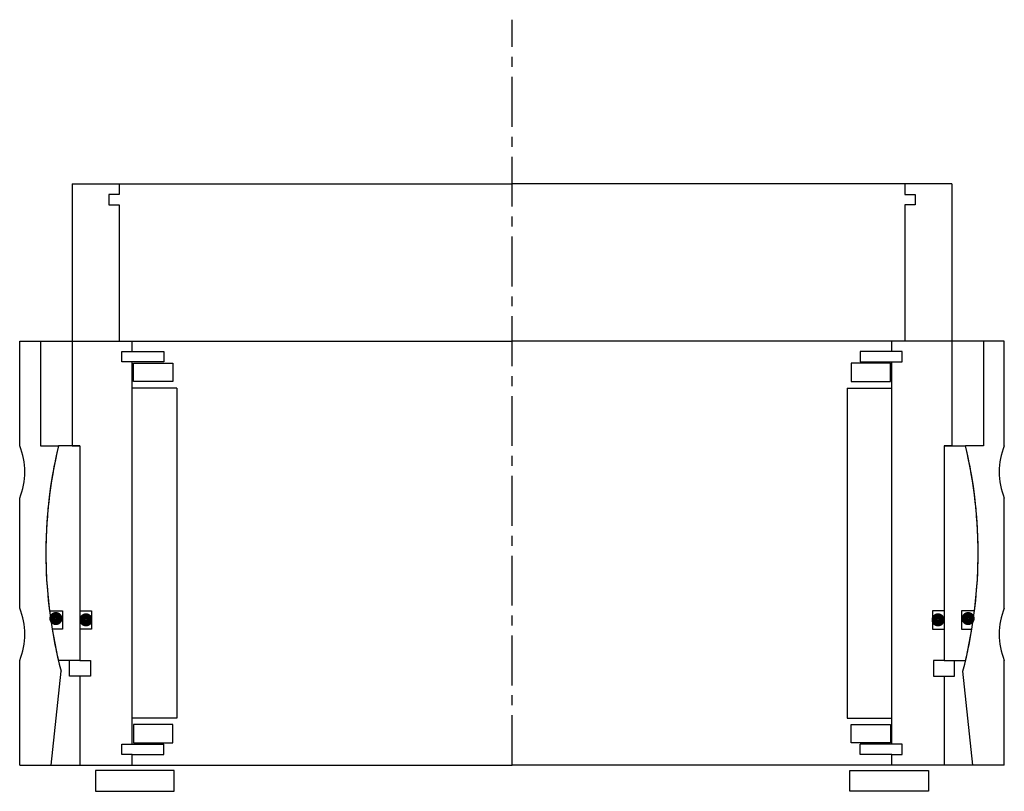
# Model space of a CAD drawing. Header units: millimetres. Extents: x -94 to 94, y -5 to 142.
import ezdxf

# ---------------------------------------------------------------- set-up
doc = ezdxf.new("R2010")
doc.units = ezdxf.units.MM
doc.header["$LTSCALE"] = 0.3
doc.header["$MEASUREMENT"] = 0
doc.linetypes.add('CENTER', pattern=[50.8, 31.75, -6.35, 6.35, -6.35])
doc.layers.get('0').update_dxf_attribs({"linetype": 'CONTINUOUS'})
doc.layers.add('Center', color=1, linetype='CENTER')

# ---------------------------------------------------------------- blocks, each defined once
blk = doc.blocks.new('innerhouse-4S128')
for p, q in [((-84, 70.5), (-84, 20.5)), ((-84, 70.5), (-75, 70.5)), ((-75, 70.5), (0, 70.5)), ((-75, 70.5), (-75, 68.5)), ((75, 70.5), (0, 70.5)), ((84, 70.5), (75, 70.5)), ((75, 70.5), (75, 68.5)), ((84, 70.5), (84, 20.5)), ((-77, 68.5), (-77, 66.5)), ((-75, 68.5), (-77, 68.5)), ((75, 68.5), (77, 68.5)), ((77, 68.5), (77, 66.5)), ((-77, 66.5), (-75, 66.5)), ((-75, 66.5), (-75, 40.5)), ((75, 66.5), (75, 40.5)), ((77, 66.5), (75, 66.5)), ((-75, 40.5), (-72.5, 40.5)), ((-72.5, 38.5), (-72.5, 40.5)), ((75, 40.5), (72.5, 40.5)), ((72.5, 38.5), (72.5, 40.5)), ((-74.5, 38.5), (-72.5, 38.5)), ((-74.5, 36.5), (-74.5, 38.5)), ((-72.5, 38.5), (-66.5, 38.5)), ((-66.5, 38.5), (-66.5, 36.5)), ((72.5, 38.5), (66.5, 38.5)), ((66.5, 38.5), (66.5, 36.5)), ((74.5, 38.5), (72.5, 38.5)), ((74.5, 36.5), (74.5, 38.5)), ((-66.5, 36.5), (-74.5, 36.5)), ((-72.5, -36.5), (-72.5, 36.5)), ((-72.25, 36.25), (-64.75, 36.25)), ((-72.25, 32.75), (-72.25, 36.25)), ((-64.75, 36.25), (-64.75, 32.75)), ((72.25, 36.25), (64.75, 36.25)), ((64.75, 36.25), (64.75, 32.75)), ((66.5, 36.5), (74.5, 36.5)), ((72.25, 32.75), (72.25, 36.25)), ((72.5, -36.5), (72.5, 36.5)), ((-64.75, 32.75), (-72.25, 32.75)), ((64.75, 32.75), (72.25, 32.75)), ((-64, 31.5), (-72.5, 31.5)), ((-64, 31.5), (-64, -31.5)), ((64, 31.5), (72.5, 31.5)), ((64, 31.5), (64, -31.5)), ((-82.5, 20.5), (-86.61, 20.5)), ((-84, 20.5), (-82.5, 20.5)), ((-82.5, 20.5), (-82.5, -20.5)), ((-82.5, 20.5), (-82.5, -11)), ((82.5, 20.5), (82.5, -11)), ((82.5, 20.5), (82.5, -20.5)), ((82.5, 20.5), (86.61, 20.5)), ((84, 20.5), (82.5, 20.5)), ((-88.32, -11), (-85.85, -11)), ((-85.85, -11), (-85.85, -14.5)), ((-82.5, -11), (-80.3, -11)), ((-80.3, -11), (-80.3, -14.5)), ((82.5, -11), (80.3, -11)), ((80.3, -11), (80.3, -14.5)), ((88.32, -11), (85.85, -11)), ((85.85, -11), (85.85, -14.5)), ((-85.85, -14.5), (-87.81, -14.5)), ((-82.5, -14.5), (-82.5, -20.5)), ((-80.3, -14.5), (-82.5, -14.5)), ((80.3, -14.5), (82.5, -14.5)), ((82.5, -14.5), (82.5, -20.5)), ((85.85, -14.5), (87.81, -14.5)), ((-82.5, -20.5), (-86.61, -20.5)), ((-84.5, -23.5), (-84.5, -20.5)), ((-82.5, -20.5), (-80.5, -20.5)), ((-80.5, -20.5), (-80.5, -23.5)), ((82.5, -20.5), (80.5, -20.5)), ((80.5, -20.5), (80.5, -23.5)), ((82.5, -20.5), (86.61, -20.5)), ((84.5, -23.5), (84.5, -20.5)), ((-82.5, -23.5), (-84.5, -23.5)), ((-82.5, -23.5), (-82.5, -40.5)), ((-80.5, -23.5), (-82.5, -23.5)), ((80.5, -23.5), (82.5, -23.5)), ((82.5, -23.5), (82.5, -40.5)), ((82.5, -23.5), (84.5, -23.5)), ((-64, -31.5), (-72.5, -31.5)), ((64, -31.5), (72.5, -31.5)), ((-64.75, -32.75), (-72.25, -32.75)), ((-72.25, -32.75), (-72.25, -36.25)), ((-64.75, -36.25), (-64.75, -32.75)), ((64.75, -32.75), (72.25, -32.75)), ((64.75, -36.25), (64.75, -32.75)), ((72.25, -32.75), (72.25, -36.25)), ((-74.5, -36.5), (-66.5, -36.5)), ((-74.5, -38.5), (-74.5, -36.5)), ((-72.25, -36.25), (-64.75, -36.25)), ((-66.5, -38.5), (-66.5, -36.5)), ((72.25, -36.25), (64.75, -36.25)), ((74.5, -36.5), (66.5, -36.5)), ((66.5, -38.5), (66.5, -36.5)), ((74.5, -38.5), (74.5, -36.5)), ((-72.5, -38.5), (-74.5, -38.5)), ((-72.5, -40.5), (-72.5, -38.5)), ((-72.5, -38.5), (-66.5, -38.5)), ((72.5, -38.5), (66.5, -38.5)), ((72.5, -40.5), (72.5, -38.5)), ((72.5, -38.5), (74.5, -38.5)), ((-82.5, -40.5), (-72.5, -40.5)), ((-72.5, -40.5), (0, -40.5)), ((72.5, -40.5), (0, -40.5)), ((82.5, -40.5), (72.5, -40.5)), ((-64.5, -41.5), (-79.5, -41.5)), ((-79.5, -41.5), (-79.5, -45.5)), ((-64.5, -45.5), (-64.5, -41.5)), ((64.5, -41.5), (79.5, -41.5)), ((64.5, -45.5), (64.5, -41.5)), ((79.5, -41.5), (79.5, -45.5)), ((-79.5, -45.5), (-64.5, -45.5)), ((79.5, -45.5), (64.5, -45.5))]:
    blk.add_line(p, q)
at = {"const_width": 1.2}
for points in [[(-86.44, -12.5, -1), (-87.74, -12.5, -1)], [(86.44, -12.5, 1), (87.74, -12.5, 1)], [(-80.7, -12.75, -1), (-82, -12.75, -1)], [(80.7, -12.75, 1), (82, -12.75, 1)]]:
    blk.add_lwpolyline(points, format="xyb", close=True, dxfattribs=at)
for start, end in [(166.6831, 187.0997), (352.9003, 13.3169), (189.3765, 193.3169), (346.6831, 350.6235)]:
    blk.add_arc((0, 0), 89, start, end)
at = {"layer": 'Center'}
blk.add_line((0, -40.5), (0, 101.87), dxfattribs=at)
blk = doc.blocks.new('house4S130')
for p, q in [((-94, 20.5), (-94, 40.5)), ((-94, 40.5), (-90, 40.5)), ((-90, 40.5), (0, 40.5)), ((-90, 40.5), (-90, 20.5)), ((90, 40.5), (0, 40.5)), ((94, 40.5), (90, 40.5)), ((90, 40.5), (90, 20.5)), ((94, 20.5), (94, 40.5)), ((-90, 20.5), (-86.61, 20.5)), ((90, 20.5), (86.61, 20.5)), ((-94, -10.5), (-94, 10.5)), ((94, -10.5), (94, 10.5)), ((-94, -40.5), (-94, -20.5)), ((94, -40.5), (94, -20.5)), ((-88, -40.5), (-86.1, -22.54)), ((88, -40.5), (86.1, -22.54)), ((-94, -40.5), (-88, -40.5)), ((-88, -40.5), (0, -40.5)), ((88, -40.5), (0, -40.5)), ((94, -40.5), (88, -40.5))]:
    blk.add_line(p, q)
for centre, radius, start, end in [((-106, 15.5), 13, 337.3801, 22.6199), ((0, 0), 89, 166.6831, 194.6674), ((0, 0), 89, 345.3326, 13.3169), ((106, 15.5), 13, 157.3801, 202.6199), ((-106, -15.5), 13, 337.3801, 22.6199), ((106, -15.5), 13, 157.3801, 202.6199)]:
    blk.add_arc(centre, radius, start, end)

msp = doc.modelspace()

# ---------------------------------------------------------------- block references
for name in ['innerhouse-4S128', 'house4S130']:
    msp.add_blockref(name, (0, 40.5))

doc.saveas('drawing.dxf')
